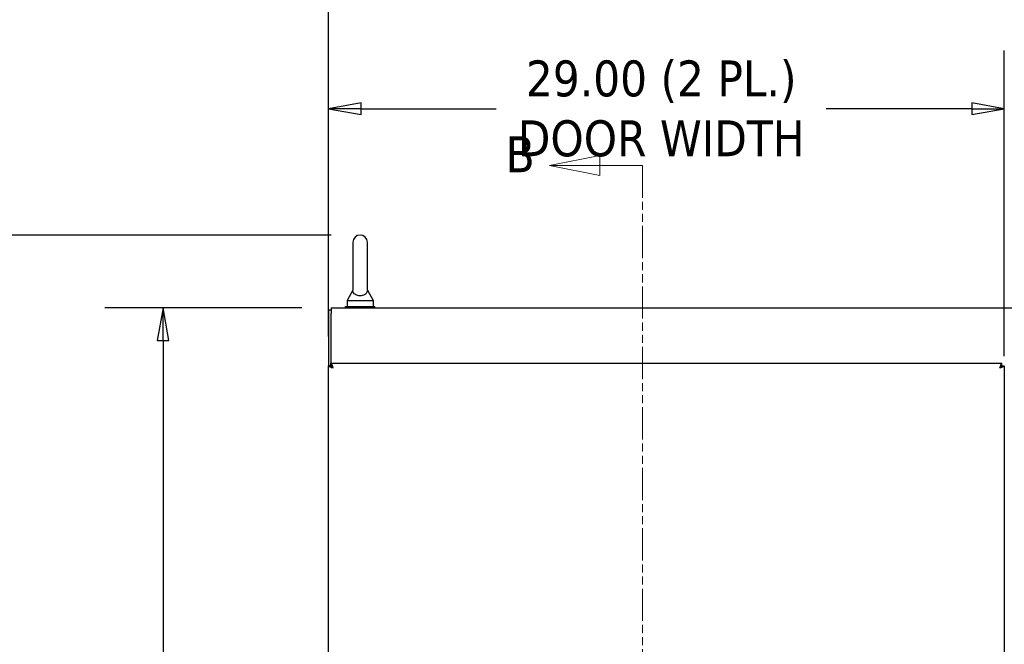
# Model space of a CAD drawing. Extents: x 807 to 1172, y 30 to 260.
# Tile 57 of 214: x 868 to 910, y 187 to 214. Entities that reach past the tile are written whole.
import ezdxf

# ---------------------------------------------------------------- set-up
doc = ezdxf.new("R2010")
doc.units = 0
doc.header["$LTSCALE"] = 4
doc.header["$MEASUREMENT"] = 0
doc.linetypes.add('DOUBLE_DASH_CHAIN', pattern=[1.2403, 0.6614, -0.0827, 0.1654, -0.0827, 0.1654, -0.0827])
doc.layers.get('0').update_dxf_attribs({"linetype": 'CONTINUOUS'})
doc.layers.get('DEFPOINTS').update_dxf_attribs({"linetype": 'CONTINUOUS'})
doc.layers.add('Section Line (ANSI)', color=7, linetype='DOUBLE_DASH_CHAIN', lineweight=5)
doc.styles.add('Note Text (ANSI)', font='tahoma.ttf')
doc.styles.add('ROMANS', font='romans.shx')
doc.dimstyles.new('Default (ANSI)', dxfattribs={"dimscale": 20, "dimtxt": 0.07, "dimasz": 0.07, "dimexe": 0.125, "dimexo": 0.0625, "dimgap": 0.031496, "dimtad": 0, "dimtih": 1, "dimtoh": 1, "dimrnd": 1e-08, "dimzin": 0, "dimdsep": 46, "dimtxsty": 'ROMANS', "dimblk": 'Filled-1', "dimcen": 0.09, "dimdle": 0.393701, "dimclrd": 256, "dimclre": 256, "dimclrt": 256, "dimadec": 0, "dimazin": 0, "dimtfac": 0.928571, "dimtofl": 0, "dimtmove": 0, "dimatfit": 3, "dimfxl": 1, "dimtolj": 1, "dimtzin": 0, "dimlwd": -1, "dimlwe": -1, "dimarcsym": 0})

# ---------------------------------------------------------------- blocks, each defined once
blk = doc.blocks.new('Filled-1')
at = {"color": 0}
for p, q in [((0, 0), (-1, 0.179)), ((-1, 0.179), (-1, -0.179)), ((-1, 0), (0, 0)), ((-1, -0.179), (0, 0))]:
    blk.add_line(p, q, dxfattribs=at)
at = {"color": 0, "flags": 128}
blk.add_lwpolyline([(-1, -0.179), (0, 0), (-1, 0.179), (-1, -0.179)], dxfattribs=at)
at = {"color": 0}
blk.add_solid([(-1, -0.179), (0, 0), (-1, 0.179), (-1, -0.179)], dxfattribs=at)
blk = doc.blocks.new('*D81')
at = {"transparency": 16777216}
for p, q in [((881.07, 204.921), (859.515, 204.921)), ((862.015, 203.521), (862.015, 171.297)), ((862.015, 131.074), (862.015, 163.298)), ((879.82, 129.674), (859.515, 129.674))]:
    blk.add_line(p, q, dxfattribs=at)
at = {"layer": 'DEFPOINTS', "color": 0, "transparency": 16777216}
for p in [(862.015, 204.921), (882.32, 204.921), (881.07, 129.674)]:
    blk.add_point(p, dxfattribs=at)
at = {"transparency": 16777216, "xscale": 1.400000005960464, "yscale": 1.400000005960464, "zscale": 1.400000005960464}
for p, rotation in [((862.015, 204.921), 90), ((862.015, 129.674), 270)]:
    blk.add_blockref('Filled-1', p, dxfattribs=dict(at, rotation=rotation))
at = {"transparency": 16777216, "insert": (862.015, 167.298), "char_height": 1.4, "attachment_point": 5, "style": 'ROMANS'}
blk.add_mtext('\\A1;\\fTahoma|b0|i0;\\H1.5400;(75.2)\\P\\fTahoma|b0|i0;\\H1.5400;TOTAL\\P\\fTahoma|b0|i0;\\H1.5400;HEIGHT', dxfattribs=at)
blk = doc.blocks.new('*D71')
at = {"transparency": 16777216}
for p, q in [((914.97, 168.986), (914.97, 184.968)), ((910.695, 182.468), (909.295, 182.468)), ((916.37, 182.468), (918.29, 182.468))]:
    blk.add_line(p, q, dxfattribs=at)
at = {"layer": 'DEFPOINTS', "color": 0, "transparency": 16777216}
for p in [(912.095, 199.319), (914.97, 182.468), (914.97, 167.736)]:
    blk.add_point(p, dxfattribs=at)
at = {"transparency": 16777216, "xscale": 1.400000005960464, "yscale": 1.400000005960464, "zscale": 1.400000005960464}
blk.add_blockref('Filled-1', (912.095, 182.468), dxfattribs=at)
at = {"transparency": 16777216, "xscale": 1.400000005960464, "yscale": 1.400000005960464, "zscale": 1.400000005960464, "rotation": 180}
blk.add_blockref('Filled-1', (914.97, 182.468), dxfattribs=at)
at = {"transparency": 16777216, "insert": (920.954, 182.468), "char_height": 1.4, "attachment_point": 5, "style": 'ROMANS'}
blk.add_mtext('\\A1;\\fTahoma|b0|i0;\\H1.5400;2.88\\P\\fTahoma|b0|i0;\\H1.5400;TYP.', dxfattribs=at)
blk = doc.blocks.new('*D72')
at = {"transparency": 16777216}
for p, q in [((879.82, 201.799), (871.366, 201.799)), ((873.866, 200.399), (873.866, 169.701)), ((873.866, 131.074), (873.866, 161.771)), ((879.82, 129.674), (871.366, 129.674))]:
    blk.add_line(p, q, dxfattribs=at)
at = {"layer": 'DEFPOINTS', "color": 0, "transparency": 16777216}
for p in [(873.866, 201.799), (881.07, 201.799), (881.07, 129.674)]:
    blk.add_point(p, dxfattribs=at)
at = {"transparency": 16777216, "xscale": 1.400000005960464, "yscale": 1.400000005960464, "zscale": 1.400000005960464}
for p, rotation in [((873.866, 201.799), 90), ((873.866, 129.674), 270)]:
    blk.add_blockref('Filled-1', p, dxfattribs=dict(at, rotation=rotation))
at = {"transparency": 16777216, "insert": (873.866, 165.736), "char_height": 1.4, "attachment_point": 5, "style": 'ROMANS'}
blk.add_mtext('\\A1;\\fTahoma|b0|i0;\\H1.5400;72.13\\P\\fTahoma|b0|i0;\\H1.5400;TUB\\P\\fTahoma|b0|i0;\\H1.5400;HEIGHT', dxfattribs=at)
blk = doc.blocks.new('*D75')
at = {"transparency": 16777216}
for p, q in [((880.966, 202.945), (880.966, 219.674)), ((941.091, 202.945), (941.091, 219.674)), ((882.366, 217.174), (904.333, 217.174)), ((939.691, 217.174), (916.777, 217.174))]:
    blk.add_line(p, q, dxfattribs=at)
at = {"layer": 'DEFPOINTS', "color": 0, "transparency": 16777216}
for p in [(941.091, 217.174), (880.966, 201.695), (941.091, 201.695)]:
    blk.add_point(p, dxfattribs=at)
at = {"transparency": 16777216, "xscale": 1.400000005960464, "yscale": 1.400000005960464, "zscale": 1.400000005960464, "rotation": 180}
blk.add_blockref('Filled-1', (880.966, 217.174), dxfattribs=at)
at = {"transparency": 16777216, "xscale": 1.400000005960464, "yscale": 1.400000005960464, "zscale": 1.400000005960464}
blk.add_blockref('Filled-1', (941.091, 217.174), dxfattribs=at)
at = {"transparency": 16777216, "insert": (910.555, 217.174), "char_height": 1.4, "attachment_point": 5, "style": 'ROMANS'}
blk.add_mtext('\\A1;\\fTahoma|b0|i0;\\H1.5400;60.13\\P\\fTahoma|b0|i0;\\H1.5400;TUB WIDTH', dxfattribs=at)
blk = doc.blocks.new('*D78')
at = {"transparency": 16777216}
for p, q in [((880.962, 200.569), (880.962, 212.838)), ((909.962, 199.726), (909.962, 212.838)), ((882.362, 210.338), (888.158, 210.338)), ((908.562, 210.338), (902.32, 210.338))]:
    blk.add_line(p, q, dxfattribs=at)
at = {"layer": 'DEFPOINTS', "color": 0, "transparency": 16777216}
for p in [(880.962, 210.338), (880.962, 199.319), (909.962, 198.476)]:
    blk.add_point(p, dxfattribs=at)
at = {"transparency": 16777216, "xscale": 1.400000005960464, "yscale": 1.400000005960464, "zscale": 1.400000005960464, "rotation": 180}
blk.add_blockref('Filled-1', (880.962, 210.338), dxfattribs=at)
at = {"transparency": 16777216, "xscale": 1.400000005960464, "yscale": 1.400000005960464, "zscale": 1.400000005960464}
blk.add_blockref('Filled-1', (909.962, 210.338), dxfattribs=at)
at = {"transparency": 16777216, "insert": (895.239, 210.338), "char_height": 1.4, "attachment_point": 5, "style": 'ROMANS'}
blk.add_mtext('\\A1;\\fTahoma|b0|i0;\\H1.5400;29.00 (2 PL.)\\P\\fTahoma|b0|i0;\\H1.5400;DOOR WIDTH', dxfattribs=at)
blk = doc.blocks.new('*D85')
at = {"transparency": 16777216}
for p, q in [((909.962, 200.569), (909.962, 212.838)), ((912.095, 200.569), (912.095, 212.838)), ((908.562, 210.338), (907.162, 210.338)), ((913.495, 210.338), (914.992, 210.338))]:
    blk.add_line(p, q, dxfattribs=at)
at = {"layer": 'DEFPOINTS', "color": 0, "transparency": 16777216}
for p in [(909.962, 210.338), (909.962, 199.319), (912.095, 199.319)]:
    blk.add_point(p, dxfattribs=at)
at = {"transparency": 16777216, "xscale": 1.400000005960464, "yscale": 1.400000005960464, "zscale": 1.400000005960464}
blk.add_blockref('Filled-1', (909.962, 210.338), dxfattribs=at)
at = {"transparency": 16777216, "xscale": 1.400000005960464, "yscale": 1.400000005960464, "zscale": 1.400000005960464, "rotation": 180}
blk.add_blockref('Filled-1', (912.095, 210.338), dxfattribs=at)
at = {"transparency": 16777216, "insert": (918.622, 210.338), "char_height": 1.4, "attachment_point": 5, "style": 'ROMANS'}
blk.add_mtext('\\A1;(2.13)', dxfattribs=at)
blk = doc.blocks.new('2dTransSection1')
at = {"layer": 'Section Line (ANSI)', "linetype": 'Continuous'}
for p, q in [((4.2235, 8.0607), (4.1255, 8.0412)), ((4.2235, 8.0217), (4.2235, 8.0607)), ((4.2235, 8.0412), (4.1255, 8.0412)), ((4.1255, 8.0412), (4.2235, 8.0217)), ((4.3068, 8.0412), (4.2235, 8.0412)), ((4.3068, 8.0412), (4.3068, 8.0253))]:
    blk.add_line(p, q, dxfattribs=at)
at = {"layer": 'Section Line (ANSI)', "linetype": 'DOUBLE_DASH_CHAIN', "ltscale": 0.02375}
blk.add_line((4.3068, 8.0412), (4.3068, 4.785), dxfattribs=at)
at = {"layer": 'Section Line (ANSI)', "linetype": 'Continuous', "flags": 128}
blk.add_lwpolyline([(4.2235, 8.0607), (4.1255, 8.0412), (4.2235, 8.0217), (4.2235, 8.0607)], dxfattribs=at)
at = {"layer": 'Section Line (ANSI)'}
blk.add_solid([(4.2235, 8.0607), (4.1255, 8.0412), (4.2235, 8.0217), (4.2235, 8.0607)], dxfattribs=at)
at = {"layer": 'Section Line (ANSI)', "insert": (4.0397, 8.028), "char_height": 0.07, "attachment_point": 7, "style": 'Note Text (ANSI)'}
blk.add_mtext('B', dxfattribs=at)

msp = doc.modelspace()

# ---------------------------------------------------------------- linework, layer by layer
for p, q in [((882.01, 204.611), (882.01, 202.551)), ((882.63, 202.551), (882.63, 204.611)), ((882.01, 202.551), (881.76, 202.111)), ((882.63, 202.551), (882.88, 202.111)), ((881.76, 202.111), (882.88, 202.111)), ((881.76, 202.111), (881.76, 201.861)), ((882.88, 202.111), (882.88, 201.861)), ((880.966, 201.695), (880.966, 199.319)), ((881.07, 201.695), (880.966, 201.695)), ((881.07, 201.799), (940.987, 201.799)), ((881.07, 201.799), (881.07, 201.554)), ((881.07, 199.424), (881.07, 201.554)), ((881.695, 201.861), (882.945, 201.861)), ((881.695, 201.799), (881.695, 201.861)), ((882.945, 201.799), (882.945, 201.861)), ((881.066, 199.319), (880.962, 199.319)), ((880.962, 136.154), (880.962, 199.319)), ((881.067, 199.32), (881.067, 199.424)), ((881.067, 199.424), (909.857, 199.424)), ((881.07, 199.302), (881.07, 199.32)), ((909.857, 199.32), (909.857, 199.424)), ((909.858, 199.319), (909.962, 199.319)), ((909.962, 199.319), (909.962, 136.154))]:
    msp.add_line(p, q)
msp.add_arc((882.32, 204.611), 0.31, 0, 180)
for points, knots in [([(882.63, 202.551), (882.63, 202.551), (882.63, 202.55), (882.63, 202.54), (882.629, 202.527), (882.622, 202.488), (882.61, 202.451), (882.558, 202.392), (882.531, 202.372), (882.474, 202.343), (882.443, 202.333), (882.378, 202.319), (882.346, 202.316), (882.282, 202.317), (882.251, 202.321), (882.192, 202.335), (882.164, 202.344), (882.112, 202.371), (882.089, 202.388), (882.047, 202.43), (882.032, 202.455), (882.011, 202.51), (882.01, 202.537), (882.01, 202.55), (882.01, 202.551), (882.01, 202.551)], [0.914238, 0.914238, 0.914238, 0.914238, 0.952055, 0.952055, 1.031104, 1.031104, 1.178734, 1.178734, 1.276263, 1.276263, 1.362415, 1.362415, 1.439826, 1.439826, 1.514202, 1.514202, 1.592685, 1.592685, 1.685246, 1.685246, 1.802688, 1.802688, 1.946222, 1.946222, 1.985807, 1.985807, 1.985807, 1.985807]), ([(880.962, 199.319), (880.962, 199.301), (880.993, 199.282), (881.042, 199.264), (881.076, 199.251), (881.118, 199.239), (881.16, 199.226)], [0, 0, 0, 0, 0.935327, 0.935327, 0.935327, 1.570796, 1.570796, 1.570796, 1.570796]), ([(881.16, 199.226), (881.125, 199.248), (881.09, 199.271), (881.075, 199.293), (881.069, 199.302), (881.066, 199.31), (881.066, 199.319)], [0, 0, 0, 0, 1.127197, 1.127197, 1.127197, 1.570796, 1.570796, 1.570796, 1.570796]), ([(881.16, 199.226), (881.141, 199.288), (881.123, 199.349), (881.104, 199.385), (881.092, 199.41), (881.079, 199.424), (881.067, 199.424)], [0, 0, 0, 0, 0.935327, 0.935327, 0.935327, 1.570796, 1.570796, 1.570796, 1.570796]), ([(881.16, 199.226), (881.138, 199.261), (881.115, 199.296), (881.093, 199.311), (881.084, 199.317), (881.076, 199.32), (881.067, 199.32)], [0, 0, 0, 0, 1.127197, 1.127197, 1.127197, 1.570796, 1.570796, 1.570796, 1.570796]), ([(909.857, 199.424), (909.839, 199.424), (909.82, 199.393), (909.802, 199.344), (909.789, 199.31), (909.777, 199.268), (909.764, 199.226)], [0, 0, 0, 0, 0.935327, 0.935327, 0.935327, 1.570796, 1.570796, 1.570796, 1.570796]), ([(909.764, 199.226), (909.787, 199.261), (909.809, 199.296), (909.831, 199.311), (909.84, 199.317), (909.849, 199.32), (909.857, 199.32)], [0, 0, 0, 0, 1.127197, 1.127197, 1.127197, 1.570796, 1.570796, 1.570796, 1.570796]), ([(909.764, 199.226), (909.826, 199.245), (909.887, 199.263), (909.923, 199.282), (909.948, 199.294), (909.962, 199.307), (909.962, 199.319)], [0, 0, 0, 0, 0.935327, 0.935327, 0.935327, 1.570796, 1.570796, 1.570796, 1.570796]), ([(909.764, 199.226), (909.8, 199.248), (909.834, 199.271), (909.849, 199.293), (909.855, 199.302), (909.858, 199.31), (909.858, 199.319)], [0, 0, 0, 0, 1.127197, 1.127197, 1.127197, 1.570796, 1.570796, 1.570796, 1.570796])]:
    msp.add_open_spline(points, degree=3, knots=knots)

# ---------------------------------------------------------------- block references
at = {"xscale": 22, "yscale": 22, "zscale": 22}
msp.add_blockref('2dTransSection1', (799.691, 30.998), dxfattribs=at)

# ---------------------------------------------------------------- dimensions: what is measured, and where the dimension line sits
for base, p1, p2, angle, text, override, picture, middle in [((941.091100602, 217.173568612), (880.966100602, 201.694887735), (941.091100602, 201.694887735), 180, '\\fTahoma|b0|i0;\\H1.5400;<>\\P\\fTahoma|b0|i0;\\H1.5400;TUB WIDTH', {"dimgap": 0.031496, "dimtih": 0, "dimtoh": 0, "dimdec": 2, "dimtol": 0, "dimlim": 0, "dimtp": 0, "dimtm": 0, "dimtdec": 2, "dimatfit": 1}, '*D75', (910.555066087, 217.173568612)), ((880.962, 210.338), (909.962, 198.476), (880.962, 199.319), 180, '\\fTahoma|b0|i0;\\H1.5400;<> (2 PL.)\\P\\fTahoma|b0|i0;\\H1.5400;DOOR WIDTH', {"dimgap": 0.031496, "dimtih": 0, "dimtoh": 0, "dimdec": 2, "dimtol": 0, "dimlim": 0, "dimtp": 0, "dimtm": 0, "dimtdec": 2, "dimatfit": 1}, '*D78', (895.239, 210.338)), ((862.015, 204.921), (881.07, 129.674), (882.32, 204.921), 90, '\\fTahoma|b0|i0;\\H1.5400;(<>)\\P\\fTahoma|b0|i0;\\H1.5400;TOTAL\\P\\fTahoma|b0|i0;\\H1.5400;HEIGHT', {"dimgap": 0.031496, "dimdec": 1, "dimtol": 0, "dimlim": 0, "dimtp": 0, "dimtm": 0, "dimtdec": 1, "dimatfit": 1}, '*D81', (862.015, 167.298)), ((873.865954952, 201.798887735), (881.070100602, 129.673887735), (881.070100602, 201.798887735), 90, '\\fTahoma|b0|i0;\\H1.5400;<>\\P\\fTahoma|b0|i0;\\H1.5400;TUB\\P\\fTahoma|b0|i0;\\H1.5400;HEIGHT', {"dimgap": 0.031496, "dimdec": 2, "dimtol": 0, "dimlim": 0, "dimtp": 0, "dimtm": 0, "dimtdec": 2, "dimatfit": 1}, '*D72', (873.865954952, 165.736387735)), ((914.97010061, 182.46814031), (912.0951006, 199.31918063), (914.97010061, 167.73637966), 180, '\\fTahoma|b0|i0;\\H1.5400;<>\\P\\fTahoma|b0|i0;\\H1.5400;TYP.', {"dimgap": 0.031496, "dimtih": 0, "dimtoh": 0, "dimdec": 2, "dimse1": 1, "dimtol": 0, "dimlim": 0, "dimtp": 0, "dimtm": 0, "dimtdec": 2, "dimatfit": 1}, '*D71', (920.95429351, 182.46814031))]:
    dim = msp.add_linear_dim(base=base, p1=p1, p2=p2, angle=angle, text=text, dimstyle='Default (ANSI)', override=override)
    dim.commit()
    dim.dimension.update_dxf_attribs({"geometry": picture, "text_midpoint": middle, "dimtype": 160})
dim = msp.add_linear_dim(base=(909.962, 210.338), p1=(912.095, 199.319), p2=(909.962, 199.319), text='(<>)', dimstyle='Default (ANSI)', override={"dimgap": 0.031496, "dimtih": 0, "dimtoh": 0, "dimdec": 2, "dimtol": 0, "dimlim": 0, "dimtp": 0, "dimtm": 0, "dimtdec": 2, "dimatfit": 1})
dim.commit()
dim.dimension.update_dxf_attribs({"geometry": '*D85', "text_midpoint": (918.622, 210.338), "dimtype": 160})

doc.saveas('drawing.dxf')
